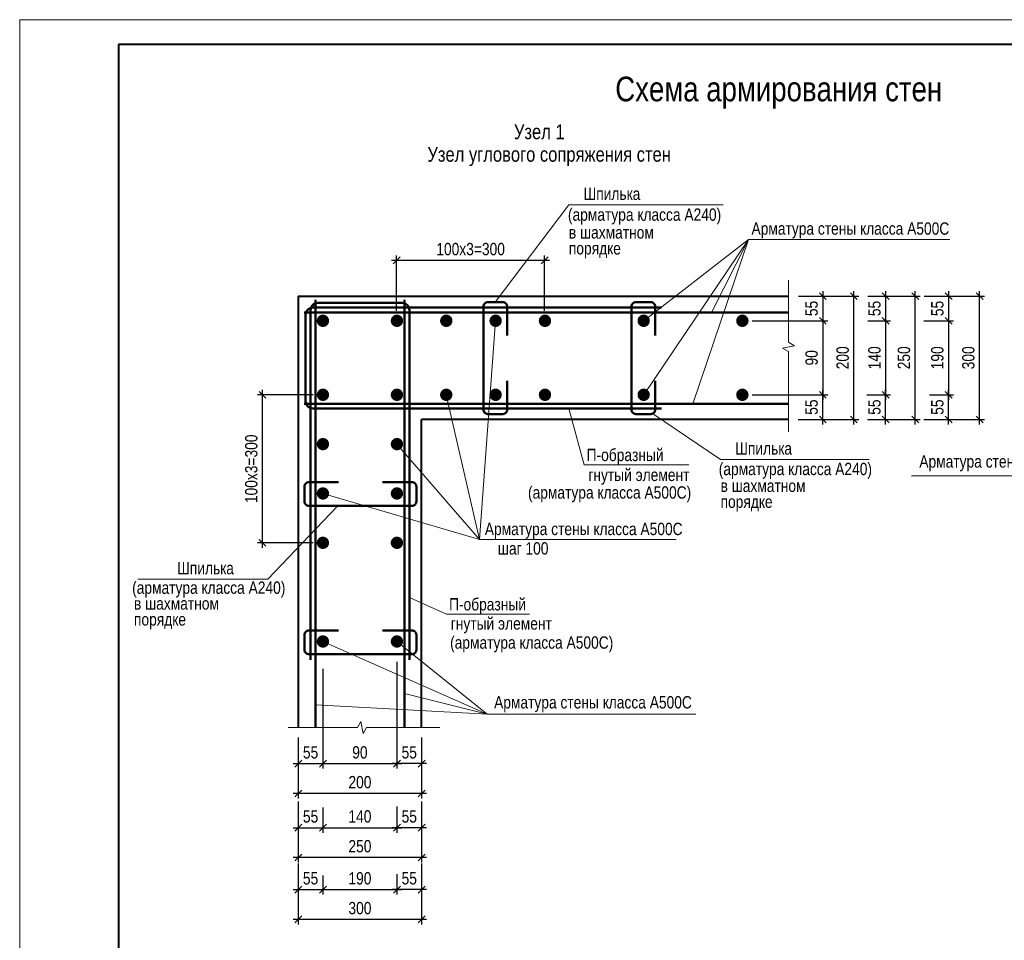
# Model space of a CAD drawing. Header units: millimetres. Extents: x 7862664 to 7920698, y 2044223 to 2085206.
# Tile 2 of 6: x 7862664 to 7882617, y 2066546 to 2085206. Entities that reach past the tile are written whole.
import ezdxf

# ---------------------------------------------------------------- set-up
doc = ezdxf.new("R2010")
doc.units = ezdxf.units.MM
doc.header["$MEASUREMENT"] = 0
for name, color, linetype, lineweight in [('СК-040-С(тены)', 12, 'Continuous', 40), ('СК-060-А(рматура)', 1, 'Continuous', 50), ('СК-200-Р(амка)', 7, 'Continuous', 40), ('СК-210-Р-РАМКА ЛИНИИ ТОНКИЕ', 7, 'Continuous', 15), ('СК-400-Т(екст)', 7, 'Continuous', 20), ('СК-500-С(ечения)', 5, 'Continuous', 40)]:
    doc.layers.add(name, color=color, linetype=linetype, lineweight=lineweight)
doc.styles.add('RUSS', font='arial.ttf', dxfattribs={"width": 0.8})
doc.styles.get("Standard").update_dxf_attribs({"font": 'arial.ttf', "width": 0.8})
doc.dimstyles.new('10', dxfattribs={"dimtxt": 250, "dimasz": 140, "dimexe": 100, "dimexo": 200, "dimgap": 100, "dimtad": 1, "dimdec": 0, "dimlfac": 0.1, "dimzin": 0, "dimdsep": 46, "dimtxsty": 'RUSS', "dimblk1": 'OBLIQUE', "dimblk2": 'OBLIQUE', "dimsah": 1, "dimcen": 0, "dimdle": 100, "dimclrd": 256, "dimclre": 256, "dimclrt": 256, "dimadec": 0, "dimazin": 0, "dimtfac": 1, "dimtdec": 0, "dimtix": 1, "dimtmove": 2, "dimatfit": 3, "dimldrblk": 'OBLIQUE', "dimfxl": 1, "dimtvp": 0.014, "dimtolj": 1, "dimtzin": 0, "dimarcsym": 0})

# ---------------------------------------------------------------- blocks, each defined once
blk = doc.blocks.new('_OBLIQUE')
at = {"color": 0, "linetype": 'ByBlock'}
blk.add_line((-0.5, -0.5), (0.5, 0.5), dxfattribs=at)
blk = doc.blocks.new('*D8')
at = {"layer": 'Defpoints', "color": 0, "transparency": 16777216}
for p in [(7878303, 2079603), (7877662, 2079103), (7878940, 2079103)]:
    blk.add_point(p, dxfattribs=at)
at = {"layer": 'СК-400-Т(екст)', "lineweight": -2, "transparency": 16777216}
for p, q in [((7878503, 2079603), (7879040, 2079603)), ((7878940, 2079703), (7878940, 2079003)), ((7877862, 2079103), (7879040, 2079103))]:
    blk.add_line(p, q, dxfattribs=at)
at = {"layer": 'СК-400-Т(екст)', "lineweight": -2, "transparency": 16777216, "xscale": 140, "yscale": 140, "zscale": 140}
for p, rotation in [((7878940, 2079603), 90), ((7878940, 2079103), 270)]:
    blk.add_blockref('_OBLIQUE', p, dxfattribs=dict(at, rotation=rotation))
at = {"layer": 'СК-400-Т(екст)', "transparency": 16777216, "insert": (7878713, 2079353), "char_height": 250, "attachment_point": 5, "rotation": 90, "style": 'RUSS'}
blk.add_mtext('\\A1;55', dxfattribs=at)
blk = doc.blocks.new('*D17')
at = {"layer": 'Defpoints', "color": 0, "transparency": 16777216}
for p in [(7870302, 2080327), (7870302, 2079103), (7873302, 2079103)]:
    blk.add_point(p, dxfattribs=at)
at = {"layer": 'СК-400-Т(екст)', "lineweight": -2, "transparency": 16777216}
for p, q in [((7870302, 2079303), (7870302, 2080427)), ((7873302, 2079303), (7873302, 2080427)), ((7873402, 2080327), (7870202, 2080327))]:
    blk.add_line(p, q, dxfattribs=at)
at = {"layer": 'СК-400-Т(екст)', "lineweight": -2, "transparency": 16777216, "xscale": 140, "yscale": 140, "zscale": 140, "rotation": 180}
blk.add_blockref('_OBLIQUE', (7870302, 2080327), dxfattribs=at)
at = {"layer": 'СК-400-Т(екст)', "lineweight": -2, "transparency": 16777216, "xscale": 140, "yscale": 140, "zscale": 140}
blk.add_blockref('_OBLIQUE', (7873302, 2080327), dxfattribs=at)
at = {"layer": 'СК-400-Т(екст)', "transparency": 16777216, "insert": (7871802, 2080555), "char_height": 250, "attachment_point": 5, "style": 'RUSS'}
blk.add_mtext('\\A1;100x3=300', dxfattribs=at)
blk = doc.blocks.new('*D19')
at = {"layer": 'Defpoints', "color": 0, "transparency": 16777216}
for p in [(7868809, 2072247), (7868309, 2070656), (7868809, 2070127)]:
    blk.add_point(p, dxfattribs=at)
at = {"layer": 'СК-400-Т(екст)', "lineweight": -2, "transparency": 16777216}
for p, q in [((7868809, 2072047), (7868809, 2070027)), ((7868309, 2070456), (7868309, 2070027)), ((7868209, 2070127), (7868909, 2070127))]:
    blk.add_line(p, q, dxfattribs=at)
at = {"layer": 'СК-400-Т(екст)', "lineweight": -2, "transparency": 16777216, "xscale": 140, "yscale": 140, "zscale": 140, "rotation": 180}
blk.add_blockref('_OBLIQUE', (7868309, 2070127), dxfattribs=at)
at = {"layer": 'СК-400-Т(екст)', "lineweight": -2, "transparency": 16777216, "xscale": 140, "yscale": 140, "zscale": 140}
blk.add_blockref('_OBLIQUE', (7868809, 2070127), dxfattribs=at)
at = {"layer": 'СК-400-Т(екст)', "transparency": 16777216, "insert": (7868559, 2070354), "char_height": 250, "attachment_point": 5, "style": 'RUSS'}
blk.add_mtext('\\A1;55', dxfattribs=at)
blk = doc.blocks.new('*D20')
at = {"layer": 'Defpoints', "color": 0, "transparency": 16777216}
for p in [(7867585, 2077603), (7868809, 2077603), (7868809, 2074603)]:
    blk.add_point(p, dxfattribs=at)
at = {"layer": 'СК-400-Т(екст)', "lineweight": -2, "transparency": 16777216}
for p, q in [((7868609, 2077603), (7867485, 2077603)), ((7867585, 2074503), (7867585, 2077703)), ((7868609, 2074603), (7867485, 2074603))]:
    blk.add_line(p, q, dxfattribs=at)
at = {"layer": 'СК-400-Т(екст)', "lineweight": -2, "transparency": 16777216, "xscale": 140, "yscale": 140, "zscale": 140}
for p, rotation in [((7867585, 2077603), 90), ((7867585, 2074603), 270)]:
    blk.add_blockref('_OBLIQUE', p, dxfattribs=dict(at, rotation=rotation))
at = {"layer": 'СК-400-Т(екст)', "transparency": 16777216, "insert": (7867358, 2076103), "char_height": 250, "attachment_point": 5, "rotation": 90, "style": 'RUSS'}
blk.add_mtext('\\A1;100x3=300', dxfattribs=at)
blk = doc.blocks.new('*D21')
at = {"layer": 'Defpoints', "color": 0, "transparency": 16777216}
for p in [(7877589, 2077603), (7878940, 2077603), (7878303, 2077103)]:
    blk.add_point(p, dxfattribs=at)
at = {"layer": 'СК-400-Т(екст)', "lineweight": -2, "transparency": 16777216}
for p, q in [((7877789, 2077603), (7879040, 2077603)), ((7878940, 2077003), (7878940, 2077703)), ((7878503, 2077103), (7879040, 2077103))]:
    blk.add_line(p, q, dxfattribs=at)
at = {"layer": 'СК-400-Т(екст)', "lineweight": -2, "transparency": 16777216, "xscale": 140, "yscale": 140, "zscale": 140}
for p, rotation in [((7878940, 2077603), 90), ((7878940, 2077103), 270)]:
    blk.add_blockref('_OBLIQUE', p, dxfattribs=dict(at, rotation=rotation))
at = {"layer": 'СК-400-Т(екст)', "transparency": 16777216, "insert": (7878713, 2077353), "char_height": 250, "attachment_point": 5, "rotation": 90, "style": 'RUSS'}
blk.add_mtext('\\A1;55', dxfattribs=at)
blk = doc.blocks.new('*D22')
at = {"layer": 'Defpoints', "color": 0, "transparency": 16777216}
for p in [(7870309, 2072392), (7870809, 2070656), (7870309, 2070127)]:
    blk.add_point(p, dxfattribs=at)
at = {"layer": 'СК-400-Т(екст)', "lineweight": -2, "transparency": 16777216}
for p, q in [((7870309, 2072192), (7870309, 2070027)), ((7870809, 2070456), (7870809, 2070027)), ((7870909, 2070127), (7870209, 2070127))]:
    blk.add_line(p, q, dxfattribs=at)
at = {"layer": 'СК-400-Т(екст)', "lineweight": -2, "transparency": 16777216, "xscale": 140, "yscale": 140, "zscale": 140, "rotation": 180}
blk.add_blockref('_OBLIQUE', (7870309, 2070127), dxfattribs=at)
at = {"layer": 'СК-400-Т(екст)', "lineweight": -2, "transparency": 16777216, "xscale": 140, "yscale": 140, "zscale": 140}
blk.add_blockref('_OBLIQUE', (7870809, 2070127), dxfattribs=at)
at = {"layer": 'СК-400-Т(екст)', "transparency": 16777216, "insert": (7870559, 2070354), "char_height": 250, "attachment_point": 5, "style": 'RUSS'}
blk.add_mtext('\\A1;55', dxfattribs=at)
blk = doc.blocks.new('*D70')
at = {"layer": 'Defpoints', "color": 0, "transparency": 16777216}
for p in [(7868309, 2070859), (7870809, 2070859), (7868309, 2069522)]:
    blk.add_point(p, dxfattribs=at)
at = {"layer": 'СК-400-Т(екст)', "lineweight": -2, "transparency": 16777216}
for p, q in [((7868309, 2070659), (7868309, 2069422)), ((7870809, 2070659), (7870809, 2069422)), ((7870909, 2069522), (7868209, 2069522))]:
    blk.add_line(p, q, dxfattribs=at)
at = {"layer": 'СК-400-Т(екст)', "lineweight": -2, "transparency": 16777216, "xscale": 140, "yscale": 140, "zscale": 140, "rotation": 180}
blk.add_blockref('_OBLIQUE', (7868309, 2069522), dxfattribs=at)
at = {"layer": 'СК-400-Т(екст)', "lineweight": -2, "transparency": 16777216, "xscale": 140, "yscale": 140, "zscale": 140}
blk.add_blockref('_OBLIQUE', (7870809, 2069522), dxfattribs=at)
at = {"layer": 'СК-400-Т(екст)', "transparency": 16777216, "insert": (7869559, 2069750), "char_height": 250, "attachment_point": 5, "style": 'RUSS'}
blk.add_mtext('\\A1;200', dxfattribs=at)
blk = doc.blocks.new('*D71')
at = {"layer": 'Defpoints', "color": 0, "transparency": 16777216}
for p in [(7878244, 2079603), (7879569, 2079603), (7878242, 2077103)]:
    blk.add_point(p, dxfattribs=at)
at = {"layer": 'СК-400-Т(екст)', "lineweight": -2, "transparency": 16777216}
for p, q in [((7878444, 2079603), (7879669, 2079603)), ((7879569, 2077003), (7879569, 2079703)), ((7878442, 2077103), (7879669, 2077103))]:
    blk.add_line(p, q, dxfattribs=at)
at = {"layer": 'СК-400-Т(екст)', "lineweight": -2, "transparency": 16777216, "xscale": 140, "yscale": 140, "zscale": 140}
for p, rotation in [((7879569, 2079603), 90), ((7879569, 2077103), 270)]:
    blk.add_blockref('_OBLIQUE', p, dxfattribs=dict(at, rotation=rotation))
at = {"layer": 'СК-400-Т(екст)', "transparency": 16777216, "insert": (7879342, 2078353), "char_height": 250, "attachment_point": 5, "rotation": 90, "style": 'RUSS'}
blk.add_mtext('\\A1;200', dxfattribs=at)
blk = doc.blocks.new('*D77')
at = {"layer": 'Defpoints', "color": 0, "transparency": 16777216}
for p in [(7877309, 2079103), (7877309, 2077603), (7878940, 2077603)]:
    blk.add_point(p, dxfattribs=at)
at = {"layer": 'СК-400-Т(екст)', "lineweight": -2, "transparency": 16777216}
for p, q in [((7878940, 2079203), (7878940, 2077503)), ((7877509, 2079103), (7879040, 2079103)), ((7877509, 2077603), (7879040, 2077603))]:
    blk.add_line(p, q, dxfattribs=at)
at = {"layer": 'СК-400-Т(екст)', "lineweight": -2, "transparency": 16777216, "xscale": 140, "yscale": 140, "zscale": 140}
for p, rotation in [((7878940, 2079103), 90), ((7878940, 2077603), 270)]:
    blk.add_blockref('_OBLIQUE', p, dxfattribs=dict(at, rotation=rotation))
at = {"layer": 'СК-400-Т(екст)', "transparency": 16777216, "insert": (7878713, 2078353), "char_height": 250, "attachment_point": 5, "rotation": 90, "style": 'RUSS'}
blk.add_mtext('\\A1;90', dxfattribs=at)
blk = doc.blocks.new('*D78')
at = {"layer": 'Defpoints', "color": 0, "transparency": 16777216}
for p in [(7879737, 2079603), (7879650, 2079103), (7880213, 2079103)]:
    blk.add_point(p, dxfattribs=at)
at = {"layer": 'СК-400-Т(екст)', "lineweight": -2, "transparency": 16777216}
for p, q in [((7879937, 2079603), (7880313, 2079603)), ((7880213, 2079703), (7880213, 2079003)), ((7879850, 2079103), (7880313, 2079103))]:
    blk.add_line(p, q, dxfattribs=at)
at = {"layer": 'СК-400-Т(екст)', "lineweight": -2, "transparency": 16777216, "xscale": 140, "yscale": 140, "zscale": 140}
for p, rotation in [((7880213, 2079603), 90), ((7880213, 2079103), 270)]:
    blk.add_blockref('_OBLIQUE', p, dxfattribs=dict(at, rotation=rotation))
at = {"layer": 'СК-400-Т(екст)', "transparency": 16777216, "insert": (7879986, 2079353), "char_height": 250, "attachment_point": 5, "rotation": 90, "style": 'RUSS'}
blk.add_mtext('\\A1;55', dxfattribs=at)
blk = doc.blocks.new('*D79')
at = {"layer": 'Defpoints', "color": 0, "transparency": 16777216}
for p in [(7879632, 2077603), (7880213, 2077603), (7879737, 2077103)]:
    blk.add_point(p, dxfattribs=at)
at = {"layer": 'СК-400-Т(екст)', "lineweight": -2, "transparency": 16777216}
for p, q in [((7879832, 2077603), (7880313, 2077603)), ((7880213, 2077003), (7880213, 2077703)), ((7879937, 2077103), (7880313, 2077103))]:
    blk.add_line(p, q, dxfattribs=at)
at = {"layer": 'СК-400-Т(екст)', "lineweight": -2, "transparency": 16777216, "xscale": 140, "yscale": 140, "zscale": 140}
for p, rotation in [((7880213, 2077603), 90), ((7880213, 2077103), 270)]:
    blk.add_blockref('_OBLIQUE', p, dxfattribs=dict(at, rotation=rotation))
at = {"layer": 'СК-400-Т(екст)', "transparency": 16777216, "insert": (7879986, 2077353), "char_height": 250, "attachment_point": 5, "rotation": 90, "style": 'RUSS'}
blk.add_mtext('\\A1;55', dxfattribs=at)
blk = doc.blocks.new('*D81')
at = {"layer": 'Defpoints', "color": 0, "transparency": 16777216}
for p in [(7878244, 2079603), (7879569, 2079603), (7878242, 2077103)]:
    blk.add_point(p, dxfattribs=at)
at = {"layer": 'СК-400-Т(екст)', "lineweight": -2, "transparency": 16777216}
for p, q in [((7878444, 2079603), (7879669, 2079603)), ((7879569, 2077003), (7879569, 2079703)), ((7878442, 2077103), (7879669, 2077103))]:
    blk.add_line(p, q, dxfattribs=at)
at = {"layer": 'СК-400-Т(екст)', "lineweight": -2, "transparency": 16777216, "xscale": 140, "yscale": 140, "zscale": 140}
for p, rotation in [((7879569, 2079603), 90), ((7879569, 2077103), 270)]:
    blk.add_blockref('_OBLIQUE', p, dxfattribs=dict(at, rotation=rotation))
at = {"layer": 'СК-400-Т(екст)', "transparency": 16777216, "insert": (7879342, 2078353), "char_height": 250, "attachment_point": 5, "rotation": 90, "style": 'RUSS'}
blk.add_mtext('\\A1;200', dxfattribs=at)
blk = doc.blocks.new('*D80')
at = {"layer": 'Defpoints', "color": 0, "transparency": 16777216}
for p in [(7879650, 2079103), (7879638, 2077603), (7880213, 2077603)]:
    blk.add_point(p, dxfattribs=at)
at = {"layer": 'СК-400-Т(екст)', "lineweight": -2, "transparency": 16777216}
for p, q in [((7880213, 2079203), (7880213, 2077503)), ((7879850, 2079103), (7880313, 2079103)), ((7879838, 2077603), (7880313, 2077603))]:
    blk.add_line(p, q, dxfattribs=at)
at = {"layer": 'СК-400-Т(екст)', "lineweight": -2, "transparency": 16777216, "xscale": 140, "yscale": 140, "zscale": 140}
for p, rotation in [((7880213, 2079103), 90), ((7880213, 2077603), 270)]:
    blk.add_blockref('_OBLIQUE', p, dxfattribs=dict(at, rotation=rotation))
at = {"layer": 'СК-400-Т(екст)', "transparency": 16777216, "insert": (7879986, 2078353), "char_height": 250, "attachment_point": 5, "rotation": 90, "style": 'RUSS'}
blk.add_mtext('\\A1;140', dxfattribs=at)
blk = doc.blocks.new('*D82')
at = {"layer": 'Defpoints', "color": 0, "transparency": 16777216}
for p in [(7880851, 2079603), (7880784, 2079103), (7881489, 2079103)]:
    blk.add_point(p, dxfattribs=at)
at = {"layer": 'СК-400-Т(екст)', "lineweight": -2, "transparency": 16777216}
for p, q in [((7881051, 2079603), (7881589, 2079603)), ((7881489, 2079703), (7881489, 2079003)), ((7880984, 2079103), (7881589, 2079103))]:
    blk.add_line(p, q, dxfattribs=at)
at = {"layer": 'СК-400-Т(екст)', "lineweight": -2, "transparency": 16777216, "xscale": 140, "yscale": 140, "zscale": 140}
for p, rotation in [((7881489, 2079603), 90), ((7881489, 2079103), 270)]:
    blk.add_blockref('_OBLIQUE', p, dxfattribs=dict(at, rotation=rotation))
at = {"layer": 'СК-400-Т(екст)', "transparency": 16777216, "insert": (7881262, 2079353), "char_height": 250, "attachment_point": 5, "rotation": 90, "style": 'RUSS'}
blk.add_mtext('\\A1;55', dxfattribs=at)
blk = doc.blocks.new('*D83')
at = {"layer": 'Defpoints', "color": 0, "transparency": 16777216}
for p in [(7880901, 2077603), (7881489, 2077603), (7880851, 2077103)]:
    blk.add_point(p, dxfattribs=at)
at = {"layer": 'СК-400-Т(екст)', "lineweight": -2, "transparency": 16777216}
for p, q in [((7881101, 2077603), (7881589, 2077603)), ((7881489, 2077003), (7881489, 2077703)), ((7881051, 2077103), (7881589, 2077103))]:
    blk.add_line(p, q, dxfattribs=at)
at = {"layer": 'СК-400-Т(екст)', "lineweight": -2, "transparency": 16777216, "xscale": 140, "yscale": 140, "zscale": 140}
for p, rotation in [((7881489, 2077603), 90), ((7881489, 2077103), 270)]:
    blk.add_blockref('_OBLIQUE', p, dxfattribs=dict(at, rotation=rotation))
at = {"layer": 'СК-400-Т(екст)', "transparency": 16777216, "insert": (7881262, 2077353), "char_height": 250, "attachment_point": 5, "rotation": 90, "style": 'RUSS'}
blk.add_mtext('\\A1;55', dxfattribs=at)
blk = doc.blocks.new('*D85')
at = {"layer": 'Defpoints', "color": 0, "transparency": 16777216}
for p in [(7880792, 2079603), (7882117, 2079603), (7880790, 2077103)]:
    blk.add_point(p, dxfattribs=at)
at = {"layer": 'СК-400-Т(екст)', "lineweight": -2, "transparency": 16777216}
for p, q in [((7880992, 2079603), (7882217, 2079603)), ((7882117, 2077003), (7882117, 2079703)), ((7880990, 2077103), (7882217, 2077103))]:
    blk.add_line(p, q, dxfattribs=at)
at = {"layer": 'СК-400-Т(екст)', "lineweight": -2, "transparency": 16777216, "xscale": 140, "yscale": 140, "zscale": 140}
for p, rotation in [((7882117, 2079603), 90), ((7882117, 2077103), 270)]:
    blk.add_blockref('_OBLIQUE', p, dxfattribs=dict(at, rotation=rotation))
at = {"layer": 'СК-400-Т(екст)', "transparency": 16777216, "insert": (7881890, 2078353), "char_height": 250, "attachment_point": 5, "rotation": 90, "style": 'RUSS'}
blk.add_mtext('\\A1;300', dxfattribs=at)
blk = doc.blocks.new('*D84')
at = {"layer": 'Defpoints', "color": 0, "transparency": 16777216}
for p in [(7880929, 2079103), (7880901, 2077603), (7881489, 2077603)]:
    blk.add_point(p, dxfattribs=at)
at = {"layer": 'СК-400-Т(екст)', "lineweight": -2, "transparency": 16777216}
for p, q in [((7881489, 2079203), (7881489, 2077503)), ((7881129, 2079103), (7881589, 2079103)), ((7881101, 2077603), (7881589, 2077603))]:
    blk.add_line(p, q, dxfattribs=at)
at = {"layer": 'СК-400-Т(екст)', "lineweight": -2, "transparency": 16777216, "xscale": 140, "yscale": 140, "zscale": 140}
for p, rotation in [((7881489, 2079103), 90), ((7881489, 2077603), 270)]:
    blk.add_blockref('_OBLIQUE', p, dxfattribs=dict(at, rotation=rotation))
at = {"layer": 'СК-400-Т(екст)', "transparency": 16777216, "insert": (7881261, 2078353), "char_height": 250, "attachment_point": 5, "rotation": 90, "style": 'RUSS'}
blk.add_mtext('\\A1;190', dxfattribs=at)
blk = doc.blocks.new('*D86')
at = {"layer": 'Defpoints', "color": 0, "transparency": 16777216}
for p in [(7879649, 2079603), (7880812, 2079603), (7879647, 2077103)]:
    blk.add_point(p, dxfattribs=at)
at = {"layer": 'СК-400-Т(екст)', "lineweight": -2, "transparency": 16777216}
for p, q in [((7879849, 2079603), (7880912, 2079603)), ((7880812, 2077003), (7880812, 2079703)), ((7879847, 2077103), (7880912, 2077103))]:
    blk.add_line(p, q, dxfattribs=at)
at = {"layer": 'СК-400-Т(екст)', "lineweight": -2, "transparency": 16777216, "xscale": 140, "yscale": 140, "zscale": 140}
for p, rotation in [((7880812, 2079603), 90), ((7880812, 2077103), 270)]:
    blk.add_blockref('_OBLIQUE', p, dxfattribs=dict(at, rotation=rotation))
at = {"layer": 'СК-400-Т(екст)', "transparency": 16777216, "insert": (7880584, 2078353), "char_height": 250, "attachment_point": 5, "rotation": 90, "style": 'RUSS'}
blk.add_mtext('\\A1;250', dxfattribs=at)
blk = doc.blocks.new('*D87')
at = {"layer": 'Defpoints', "color": 0, "transparency": 16777216}
for p in [(7868809, 2070127), (7870309, 2070127), (7870309, 2070127)]:
    blk.add_point(p, dxfattribs=at)
at = {"layer": 'СК-400-Т(екст)', "lineweight": -2, "transparency": 16777216}
for p, q in [((7868809, 2070327), (7868809, 2070227)), ((7870309, 2070327), (7870309, 2070227)), ((7868709, 2070127), (7870409, 2070127))]:
    blk.add_line(p, q, dxfattribs=at)
at = {"layer": 'СК-400-Т(екст)', "lineweight": -2, "transparency": 16777216, "xscale": 140, "yscale": 140, "zscale": 140, "rotation": 180}
blk.add_blockref('_OBLIQUE', (7868809, 2070127), dxfattribs=at)
at = {"layer": 'СК-400-Т(екст)', "lineweight": -2, "transparency": 16777216, "xscale": 140, "yscale": 140, "zscale": 140}
blk.add_blockref('_OBLIQUE', (7870309, 2070127), dxfattribs=at)
at = {"layer": 'СК-400-Т(екст)', "transparency": 16777216, "insert": (7869559, 2070354), "char_height": 250, "attachment_point": 5, "style": 'RUSS'}
blk.add_mtext('\\A1;90', dxfattribs=at)
blk = doc.blocks.new('*D88')
at = {"layer": 'Defpoints', "color": 0, "transparency": 16777216}
for p in [(7868809, 2069440), (7868309, 2069358), (7868809, 2068828)]:
    blk.add_point(p, dxfattribs=at)
at = {"layer": 'СК-400-Т(екст)', "lineweight": -2, "transparency": 16777216}
for p, q in [((7868809, 2069240), (7868809, 2068728)), ((7868309, 2069158), (7868309, 2068728)), ((7868209, 2068828), (7868909, 2068828))]:
    blk.add_line(p, q, dxfattribs=at)
at = {"layer": 'СК-400-Т(екст)', "lineweight": -2, "transparency": 16777216, "xscale": 140, "yscale": 140, "zscale": 140, "rotation": 180}
blk.add_blockref('_OBLIQUE', (7868309, 2068828), dxfattribs=at)
at = {"layer": 'СК-400-Т(екст)', "lineweight": -2, "transparency": 16777216, "xscale": 140, "yscale": 140, "zscale": 140}
blk.add_blockref('_OBLIQUE', (7868809, 2068828), dxfattribs=at)
at = {"layer": 'СК-400-Т(екст)', "transparency": 16777216, "insert": (7868559, 2069055), "char_height": 250, "attachment_point": 5, "style": 'RUSS'}
blk.add_mtext('\\A1;55', dxfattribs=at)
blk = doc.blocks.new('*D89')
at = {"layer": 'Defpoints', "color": 0, "transparency": 16777216}
for p in [(7870309, 2069459), (7870809, 2069358), (7870309, 2068828)]:
    blk.add_point(p, dxfattribs=at)
at = {"layer": 'СК-400-Т(екст)', "lineweight": -2, "transparency": 16777216}
for p, q in [((7870309, 2069259), (7870309, 2068728)), ((7870809, 2069158), (7870809, 2068728)), ((7870909, 2068828), (7870209, 2068828))]:
    blk.add_line(p, q, dxfattribs=at)
at = {"layer": 'СК-400-Т(екст)', "lineweight": -2, "transparency": 16777216, "xscale": 140, "yscale": 140, "zscale": 140, "rotation": 180}
blk.add_blockref('_OBLIQUE', (7870309, 2068828), dxfattribs=at)
at = {"layer": 'СК-400-Т(екст)', "lineweight": -2, "transparency": 16777216, "xscale": 140, "yscale": 140, "zscale": 140}
blk.add_blockref('_OBLIQUE', (7870809, 2068828), dxfattribs=at)
at = {"layer": 'СК-400-Т(екст)', "transparency": 16777216, "insert": (7870559, 2069055), "char_height": 250, "attachment_point": 5, "style": 'RUSS'}
blk.add_mtext('\\A1;55', dxfattribs=at)
blk = doc.blocks.new('*D91')
at = {"layer": 'Defpoints', "color": 0, "transparency": 16777216}
for p in [(7868309, 2069561), (7870809, 2069561), (7868309, 2068224)]:
    blk.add_point(p, dxfattribs=at)
at = {"layer": 'СК-400-Т(екст)', "lineweight": -2, "transparency": 16777216}
for p, q in [((7868309, 2069361), (7868309, 2068124)), ((7870809, 2069361), (7870809, 2068124)), ((7870909, 2068224), (7868209, 2068224))]:
    blk.add_line(p, q, dxfattribs=at)
at = {"layer": 'СК-400-Т(екст)', "lineweight": -2, "transparency": 16777216, "xscale": 140, "yscale": 140, "zscale": 140, "rotation": 180}
blk.add_blockref('_OBLIQUE', (7868309, 2068224), dxfattribs=at)
at = {"layer": 'СК-400-Т(екст)', "lineweight": -2, "transparency": 16777216, "xscale": 140, "yscale": 140, "zscale": 140}
blk.add_blockref('_OBLIQUE', (7870809, 2068224), dxfattribs=at)
at = {"layer": 'СК-400-Т(екст)', "transparency": 16777216, "insert": (7869559, 2068452), "char_height": 250, "attachment_point": 5, "style": 'RUSS'}
blk.add_mtext('\\A1;250', dxfattribs=at)
blk = doc.blocks.new('*D90')
at = {"layer": 'Defpoints', "color": 0, "transparency": 16777216}
for p in [(7868809, 2068828), (7870309, 2068828), (7870309, 2068828)]:
    blk.add_point(p, dxfattribs=at)
at = {"layer": 'СК-400-Т(екст)', "lineweight": -2, "transparency": 16777216}
for p, q in [((7868809, 2069028), (7868809, 2068928)), ((7870309, 2069028), (7870309, 2068928)), ((7868709, 2068828), (7870409, 2068828))]:
    blk.add_line(p, q, dxfattribs=at)
at = {"layer": 'СК-400-Т(екст)', "lineweight": -2, "transparency": 16777216, "xscale": 140, "yscale": 140, "zscale": 140, "rotation": 180}
blk.add_blockref('_OBLIQUE', (7868809, 2068828), dxfattribs=at)
at = {"layer": 'СК-400-Т(екст)', "lineweight": -2, "transparency": 16777216, "xscale": 140, "yscale": 140, "zscale": 140}
blk.add_blockref('_OBLIQUE', (7870309, 2068828), dxfattribs=at)
at = {"layer": 'СК-400-Т(екст)', "transparency": 16777216, "insert": (7869559, 2069056), "char_height": 250, "attachment_point": 5, "style": 'RUSS'}
blk.add_mtext('\\A1;140', dxfattribs=at)
blk = doc.blocks.new('*D92')
at = {"layer": 'Defpoints', "color": 0, "transparency": 16777216}
for p in [(7868309, 2068104), (7868809, 2068062), (7868809, 2067574)]:
    blk.add_point(p, dxfattribs=at)
at = {"layer": 'СК-400-Т(екст)', "lineweight": -2, "transparency": 16777216}
for p, q in [((7868309, 2067904), (7868309, 2067474)), ((7868809, 2067862), (7868809, 2067474)), ((7868209, 2067574), (7868909, 2067574))]:
    blk.add_line(p, q, dxfattribs=at)
at = {"layer": 'СК-400-Т(екст)', "lineweight": -2, "transparency": 16777216, "xscale": 140, "yscale": 140, "zscale": 140, "rotation": 180}
blk.add_blockref('_OBLIQUE', (7868309, 2067574), dxfattribs=at)
at = {"layer": 'СК-400-Т(екст)', "lineweight": -2, "transparency": 16777216, "xscale": 140, "yscale": 140, "zscale": 140}
blk.add_blockref('_OBLIQUE', (7868809, 2067574), dxfattribs=at)
at = {"layer": 'СК-400-Т(екст)', "transparency": 16777216, "insert": (7868559, 2067801), "char_height": 250, "attachment_point": 5, "style": 'RUSS'}
blk.add_mtext('\\A1;55', dxfattribs=at)
blk = doc.blocks.new('*D93')
at = {"layer": 'Defpoints', "color": 0, "transparency": 16777216}
for p in [(7870309, 2068090), (7870809, 2068104), (7870309, 2067574)]:
    blk.add_point(p, dxfattribs=at)
at = {"layer": 'СК-400-Т(екст)', "lineweight": -2, "transparency": 16777216}
for p, q in [((7870309, 2067890), (7870309, 2067474)), ((7870809, 2067904), (7870809, 2067474)), ((7870909, 2067574), (7870209, 2067574))]:
    blk.add_line(p, q, dxfattribs=at)
at = {"layer": 'СК-400-Т(екст)', "lineweight": -2, "transparency": 16777216, "xscale": 140, "yscale": 140, "zscale": 140, "rotation": 180}
blk.add_blockref('_OBLIQUE', (7870309, 2067574), dxfattribs=at)
at = {"layer": 'СК-400-Т(екст)', "lineweight": -2, "transparency": 16777216, "xscale": 140, "yscale": 140, "zscale": 140}
blk.add_blockref('_OBLIQUE', (7870809, 2067574), dxfattribs=at)
at = {"layer": 'СК-400-Т(екст)', "transparency": 16777216, "insert": (7870559, 2067801), "char_height": 250, "attachment_point": 5, "style": 'RUSS'}
blk.add_mtext('\\A1;55', dxfattribs=at)
blk = doc.blocks.new('*D94')
at = {"layer": 'Defpoints', "color": 0, "transparency": 16777216}
for p in [(7868309, 2068306), (7870809, 2068306), (7868309, 2066969)]:
    blk.add_point(p, dxfattribs=at)
at = {"layer": 'СК-400-Т(екст)', "lineweight": -2, "transparency": 16777216}
for p, q in [((7868309, 2068106), (7868309, 2066869)), ((7870809, 2068106), (7870809, 2066869)), ((7870909, 2066969), (7868209, 2066969))]:
    blk.add_line(p, q, dxfattribs=at)
at = {"layer": 'СК-400-Т(екст)', "lineweight": -2, "transparency": 16777216, "xscale": 140, "yscale": 140, "zscale": 140, "rotation": 180}
blk.add_blockref('_OBLIQUE', (7868309, 2066969), dxfattribs=at)
at = {"layer": 'СК-400-Т(екст)', "lineweight": -2, "transparency": 16777216, "xscale": 140, "yscale": 140, "zscale": 140}
blk.add_blockref('_OBLIQUE', (7870809, 2066969), dxfattribs=at)
at = {"layer": 'СК-400-Т(екст)', "transparency": 16777216, "insert": (7869559, 2067197), "char_height": 250, "attachment_point": 5, "style": 'RUSS'}
blk.add_mtext('\\A1;300', dxfattribs=at)
blk = doc.blocks.new('*D95')
at = {"layer": 'Defpoints', "color": 0, "transparency": 16777216}
for p in [(7868809, 2067574), (7870309, 2067574), (7870309, 2067574)]:
    blk.add_point(p, dxfattribs=at)
at = {"layer": 'СК-400-Т(екст)', "lineweight": -2, "transparency": 16777216}
for p, q in [((7868809, 2067774), (7868809, 2067674)), ((7870309, 2067774), (7870309, 2067674)), ((7868709, 2067574), (7870409, 2067574))]:
    blk.add_line(p, q, dxfattribs=at)
at = {"layer": 'СК-400-Т(екст)', "lineweight": -2, "transparency": 16777216, "xscale": 140, "yscale": 140, "zscale": 140, "rotation": 180}
blk.add_blockref('_OBLIQUE', (7868809, 2067574), dxfattribs=at)
at = {"layer": 'СК-400-Т(екст)', "lineweight": -2, "transparency": 16777216, "xscale": 140, "yscale": 140, "zscale": 140}
blk.add_blockref('_OBLIQUE', (7870309, 2067574), dxfattribs=at)
at = {"layer": 'СК-400-Т(екст)', "transparency": 16777216, "insert": (7869559, 2067801), "char_height": 250, "attachment_point": 5, "style": 'RUSS'}
blk.add_mtext('\\A1;190', dxfattribs=at)

msp = doc.modelspace()

# ---------------------------------------------------------------- linework, layer by layer
at = {"layer": 'СК-040-С(тены)'}
for p, q in [((7868309.1, 2079603.5), (7868309.1, 2070858.9)), ((7868309.1, 2079603.5), (7878243.9, 2079603.5)), ((7878241.9, 2077103.5), (7870809.1, 2077103.5)), ((7870809.1, 2070859.3), (7870809.1, 2077103.5))]:
    msp.add_line(p, q, dxfattribs=at)
at = {"layer": 'СК-060-А(рматура)'}
for p, q in [((7868607.1, 2079373.5), (7875668.9, 2079373.5)), ((7868658, 2070858.9), (7868658, 2079526.2)), ((7870414.1, 2079466.9), (7868707.1, 2079466.9)), ((7870464.1, 2070859.5), (7870464.1, 2079526.2)), ((7868427.9, 2079273.5), (7878243.8, 2079273.5)), ((7868457.1, 2079223.5), (7868457.1, 2077472.3)), ((7868557.1, 2079316.9), (7868557.1, 2072230.7)), ((7870564.1, 2072230.7), (7870564.1, 2079316.9)), ((7868427.9, 2077422.3), (7878242.1, 2077422.3)), ((7868607.1, 2077322.3), (7875668.9, 2077322.3))]:
    msp.add_line(p, q, dxfattribs=at)
at = {"layer": 'СК-060-А(рматура)', "flags": 128}
for points in [[(7872545.3, 2078806.3), (7872545.3, 2079392.1, 0.4142136), (7872455.3, 2079482.1), (7872154.1, 2079482.1, 0.4142136), (7872064.1, 2079392.1), (7872064.1, 2077303.8, 0.4142136), (7872154.1, 2077213.8), (7872455.3, 2077213.8, 0.4142136), (7872545.3, 2077303.8), (7872545.3, 2077889.6)], [(7875544.3, 2078806.3), (7875544.3, 2079392.1, 0.4142136), (7875454.3, 2079482.1), (7875153.2, 2079482.1, 0.4142136), (7875063.2, 2079392.1), (7875063.2, 2077303.8, 0.4142136), (7875153.2, 2077213.8), (7875454.3, 2077213.8, 0.4142136), (7875544.3, 2077303.8), (7875544.3, 2077889.6)], [(7869121.6, 2075831.2), (7868524.7, 2075831.2, 0.4142136), (7868434.7, 2075741.2), (7868434.7, 2075440, 0.4142136), (7868524.7, 2075350), (7870613.1, 2075350, 0.4142136), (7870703.1, 2075440), (7870703.1, 2075741.2, 0.4142136), (7870613.1, 2075831.2), (7870016.3, 2075831.2)], [(7869121.6, 2072825.5), (7868524.7, 2072825.5, 0.4142136), (7868434.7, 2072735.5), (7868434.7, 2072434.4, 0.4142136), (7868524.7, 2072344.4), (7870613.1, 2072344.4, 0.4142136), (7870703.1, 2072434.4), (7870703.1, 2072735.5, 0.4142136), (7870613.1, 2072825.5), (7870016.3, 2072825.5)]]:
    msp.add_lwpolyline(points, format="xyb", dxfattribs=at)
at = {"layer": 'СК-060-А(рматура)'}
for centre, start, end in [((7868607.1, 2079223.5), 90, 180), ((7868707.1, 2079316.9), 90, 180), ((7870414.1, 2079316.9), 0, 90), ((7868607.1, 2077472.3), 180, 270)]:
    msp.add_arc(centre, 150, start, end, dxfattribs=at)
at = {"layer": 'СК-200-Р(амка)'}
for p, q in [((7919012.7, 2084706.4), (7864664.1, 2084706.4)), ((7864664.1, 2084706.4), (7864664.1, 2044723))]:
    msp.add_line(p, q, dxfattribs=at)
at = {"layer": 'СК-210-Р-РАМКА ЛИНИИ ТОНКИЕ'}
for p, q in [((7919512.7, 2085206.4), (7862664.1, 2085206.4)), ((7862664.1, 2085206.4), (7862664.1, 2044223))]:
    msp.add_line(p, q, dxfattribs=at)
at = {"layer": 'СК-400-Т(екст)'}
for p, q in [((7873790.5, 2081454.3), (7872301.9, 2079482.1)), ((7873790.5, 2081454.3), (7876916.9, 2081454.3)), ((7877432.7, 2080753.9), (7881514.8, 2080753.9)), ((7876864.3, 2076293), (7879880.2, 2076293)), ((7884987.3, 2075960.8), (7880739.6, 2075960.8)), ((7871982.7, 2074670.1), (7875966.7, 2074670.1)), ((7865060.7, 2073866.6), (7867692, 2073866.6)), ((7872137.5, 2071127.6), (7876366.5, 2071127.6))]:
    msp.add_line(p, q, dxfattribs=at)
at = {"layer": 'СК-400-Т(екст)', "color": 8, "linetype": 'Continuous'}
for p, q in [((7877432.7, 2080753.9), (7875309.1, 2079103.5)), ((7877432.7, 2080753.9), (7875309.1, 2077603.5)), ((7877432.7, 2080753.9), (7876302.5, 2077422.3)), ((7877432.7, 2080753.9), (7876681.4, 2079273.5)), ((7871982.7, 2074670.1), (7872309.1, 2079103.5)), ((7871982.7, 2074670.1), (7871309.1, 2077603.5)), ((7874103.9, 2076181.4), (7873795.3, 2077327.8)), ((7876864.3, 2076293), (7875510.2, 2077213.8)), ((7871982.7, 2074670.1), (7870309.1, 2076603.5)), ((7871982.7, 2074670.1), (7868809.1, 2075603.5)), ((7867692, 2073866.6), (7869098, 2075340.9)), ((7871315.7, 2073154), (7870579.1, 2073489.9)), ((7872137.5, 2071127.6), (7868809.1, 2072603.5)), ((7872137.5, 2071127.6), (7870309.1, 2072603.5)), ((7872137.5, 2071127.6), (7870464.1, 2071546.9)), ((7872137.5, 2071127.6), (7868658, 2071317.5))]:
    msp.add_line(p, q, dxfattribs=at)
at = {"layer": 'СК-400-Т(екст)', "linetype": 'Continuous'}
for p, q in [((7874103.9, 2076181.4), (7876225.1, 2076181.4)), ((7871315.7, 2073154), (7872996.5, 2073154))]:
    msp.add_line(p, q, dxfattribs=at)
at = {"layer": 'СК-400-Т(екст)'}
for points in [[(7878241.6, 2076855.6), (7878243, 2078483.9), (7878121.8, 2078548.3), (7878363.6, 2078598.1), (7878243.7, 2078667.2), (7878243.9, 2079928.5)], [(7871175, 2070859), (7869692.2, 2070860.3), (7869627.8, 2070739.2), (7869578, 2070981), (7869508.9, 2070858.7), (7868102.1, 2070859)]]:
    msp.add_lwpolyline(points, dxfattribs=at)
at = {"layer": 'СК-400-Т(екст)', "linetype": 'Continuous', "const_width": 125, "flags": 128}
for points in [[(7868871.6, 2079103.5, 1), (7868746.6, 2079103.5, 1)], [(7870371.6, 2079103.5, 1), (7870246.6, 2079103.5, 1)], [(7871309.1, 2079166, -1), (7871309.1, 2079041, -1)], [(7872309.1, 2079166, -1), (7872309.1, 2079041, -1)], [(7873309.1, 2079166, -1), (7873309.1, 2079041, -1)], [(7875309.1, 2079166, -1), (7875309.1, 2079041, -1)], [(7877309.1, 2079166, -1), (7877309.1, 2079041, -1)], [(7868809.1, 2077666, -1), (7868809.1, 2077541, -1)], [(7868871.6, 2077603.5, 1), (7868746.6, 2077603.5, 1)], [(7870309.1, 2077666, -1), (7870309.1, 2077541, -1)], [(7870371.6, 2077603.5, 1), (7870246.6, 2077603.5, 1)], [(7871309.1, 2077666, -1), (7871309.1, 2077541, -1)], [(7872309.1, 2077666, -1), (7872309.1, 2077541, -1)], [(7873309.1, 2077666, -1), (7873309.1, 2077541, -1)], [(7875309.1, 2077666, -1), (7875309.1, 2077541, -1)], [(7877309.1, 2077666, -1), (7877309.1, 2077541, -1)], [(7868871.6, 2076603.5, 1), (7868746.6, 2076603.5, 1)], [(7870371.6, 2076603.5, 1), (7870246.6, 2076603.5, 1)], [(7868871.6, 2075603.5, 1), (7868746.6, 2075603.5, 1)], [(7870371.6, 2075603.5, 1), (7870246.6, 2075603.5, 1)], [(7868871.6, 2074603.5, 1), (7868746.6, 2074603.5, 1)], [(7870371.6, 2074603.5, 1), (7870246.6, 2074603.5, 1)], [(7868871.6, 2072603.5, 1), (7868746.6, 2072603.5, 1)], [(7870371.6, 2072603.5, 1), (7870246.6, 2072603.5, 1)]]:
    msp.add_lwpolyline(points, format="xyb", close=True, dxfattribs=at)

# ---------------------------------------------------------------- texts
at = {"layer": 'СК-400-Т(екст)', "style": 'RUSS', "width": 0.8}
msp.add_text('Cхема армирования стен', height=500, dxfattribs=at).set_placement((7874733.8, 2083551.6))
at = {"layer": 'СК-400-Т(екст)', "linetype": 'Continuous', "style": 'RUSS', "width": 0.8}
for s, p in [('Шпилька', (7874091.5, 2081552.7)), ('(арматура класса А240)', (7873774.5, 2081130.4)), ('в шахматном', (7873793.4, 2080769.9)), ('Арматура стены класса А500С', (7877494.5, 2080848.4)), ('порядке', (7873793.4, 2080447.1)), ('Шпилька', (7877165.4, 2076391.3)), ('П-образный', (7874153.4, 2076259.1)), ('Арматура стены класса А500С', (7880895.1, 2076127.4)), ('(арматура класса А240)', (7876830.6, 2075974.8)), ('гнутый элемент', (7874187.8, 2075855.1)), ('(арматура класса А500С)', (7872965.2, 2075498.6)), ('в шахматном', (7876867.2, 2075633.9)), ('порядке', (7876867.2, 2075311.1)), ('Арматура стены класса А500С', (7872090, 2074758.9)), ('шаг 100', (7872354.4, 2074364.8)), ('Шпилька', (7865855.7, 2073964.9)), ('(арматура класса А240)', (7864942.6, 2073569)), ('в шахматном', (7864980, 2073248.5)), ('П-образный', (7871365.2, 2073231.7)), ('порядке', (7864980, 2072925.7)), ('гнутый элемент', (7871399.6, 2072843.1)), ('(арматура класса А500С)', (7871385.9, 2072456.8)), ('Арматура стены класса А500С', (7872278.2, 2071245.5))]:
    msp.add_text(s, height=250, dxfattribs=at).set_placement(p)
at = {"layer": 'СК-500-С(ечения)', "width": 0.8}
for s, p in [('Узел 1', (7872679.7, 2082784.3)), ('Узел углового сопряжения стен', (7870926.4, 2082327.9))]:
    msp.add_text(s, height=300, dxfattribs=at).set_placement(p)

# ---------------------------------------------------------------- dimensions: what is measured, and where the dimension line sits
at = {"layer": 'СК-400-Т(екст)'}
for base, p1, p2, angle, text, picture, middle in [((7870302, 2080327.3), (7873302, 2079103.5), (7870302, 2079103.5), 180, '100x3=<>', '*D17', (7871802, 2080555)), ((7879569.2, 2079603.5), (7878241.9, 2077103.5), (7878243.9, 2079603.5), 90, '200', '*D71', (7879341.6, 2078353.5)), ((7879569.2, 2079603.5), (7878241.9, 2077103.5), (7878243.9, 2079603.5), 90, '200', '*D81', (7879341.6, 2078353.5)), ((7880811.7, 2079603.5), (7879646.5, 2077103.5), (7879648.5, 2079603.5), 90, '250', '*D86', (7880584.1, 2078353.5)), ((7882117.4, 2079603.5), (7880790.1, 2077103.5), (7880792.1, 2079603.5), 90, '300', '*D85', (7881889.7, 2078353.5)), ((7878940.4, 2077603.5), (7877309.1, 2079103.5), (7877309.1, 2077603.5), 90, '90', '*D77', (7878712.8, 2078353.5)), ((7880213.2, 2077603.5), (7879649.8, 2079103.5), (7879638, 2077603.5), 90, '140', '*D80', (7879985.6, 2078353.5)), ((7881488.7, 2077603.5), (7880929.1, 2079103.5), (7880901.2, 2077603.5), 90, '190', '*D84', (7881261, 2078353.5)), ((7867585.3, 2077603.5), (7868809.1, 2074603.5), (7868809.1, 2077603.5), 90, '100x3=<>', '*D20', (7867357.6, 2076103.5))]:
    dim = msp.add_linear_dim(base=base, p1=p1, p2=p2, angle=angle, text=text, dimstyle='10', dxfattribs=at)
    dim.commit()
    dim.dimension.update_dxf_attribs({"geometry": picture, "text_midpoint": middle})
for base, p1, p2, angle, picture, middle in [((7878940.4, 2079103.5), (7878302.6, 2079603.5), (7877661.6, 2079103.5), 270, '*D8', (7878713.3, 2079353.5)), ((7880213.2, 2079103.5), (7879737.5, 2079603.5), (7879649.8, 2079103.5), 270, '*D78', (7879986.1, 2079353.5)), ((7881488.7, 2079103.5), (7880850.8, 2079603.5), (7880783.7, 2079103.5), 270, '*D82', (7881261.5, 2079353.5)), ((7878940.4, 2077603.5), (7878302.6, 2077103.5), (7877589.3, 2077603.5), 270, '*D21', (7878713.3, 2077353.5)), ((7880213.2, 2077603.5), (7879737.5, 2077103.5), (7879632.1, 2077603.5), 270, '*D79', (7879986.1, 2077353.5)), ((7881488.7, 2077603.5), (7880850.8, 2077103.5), (7880901.2, 2077603.5), 270, '*D83', (7881261.5, 2077353.5)), ((7870309.1, 2070126.5), (7870809.1, 2070656.5), (7870309.1, 2072392.5), 180, '*D22', (7870559.1, 2070353.7)), ((7868809.1, 2070126.5), (7868309.1, 2070656.5), (7868809.1, 2072246.9), 180, '*D19', (7868559.1, 2070353.7)), ((7868809.1, 2068828.2), (7868309.1, 2069358.1), (7868809.1, 2069439.8), 180, '*D88', (7868559.1, 2069055.3)), ((7870309.1, 2068828.2), (7870809.1, 2069358.1), (7870309.1, 2069458.8), 180, '*D89', (7870559.1, 2069055.3)), ((7868809.1, 2067573.6), (7868309.1, 2068103.5), (7868809.1, 2068061.6), 180, '*D92', (7868559.1, 2067800.7)), ((7870309.1, 2067573.6), (7870809.1, 2068103.5), (7870309.1, 2068090.2), 180, '*D93', (7870559.1, 2067800.7))]:
    dim = msp.add_linear_dim(base=base, p1=p1, p2=p2, angle=angle, text='55', dimstyle='10', override={"dimlfac": 0.1}, dxfattribs=at)
    dim.commit()
    dim.dimension.update_dxf_attribs({"geometry": picture, "text_midpoint": middle})
for base, p1, p2, text, picture, middle in [((7868309.1, 2069522.4), (7870809.1, 2070859.3), (7868309.1, 2070858.9), '200', '*D70', (7869559.1, 2069750)), ((7870309.1, 2070126.5), (7868809.1, 2070126.5), (7870309.1, 2070126.5), '90', '*D87', (7869559.1, 2070354.2)), ((7868309.1, 2068224), (7870809.1, 2069560.9), (7868309.1, 2069560.6), '250', '*D91', (7869559.1, 2068451.6)), ((7870309.1, 2068828.2), (7868809.1, 2068828.2), (7870309.1, 2068828.2), '140', '*D90', (7869559.1, 2069055.8)), ((7868309.1, 2066969.4), (7870809.1, 2068306.3), (7868309.1, 2068306), '300', '*D94', (7869559.1, 2067197.1)), ((7870309.1, 2067573.6), (7868809.1, 2067573.6), (7870309.1, 2067573.6), '190', '*D95', (7869559.1, 2067801.2))]:
    dim = msp.add_linear_dim(base=base, p1=p1, p2=p2, text=text, dimstyle='10', dxfattribs=at)
    dim.commit()
    dim.dimension.update_dxf_attribs({"geometry": picture, "text_midpoint": middle})

doc.saveas('drawing.dxf')
